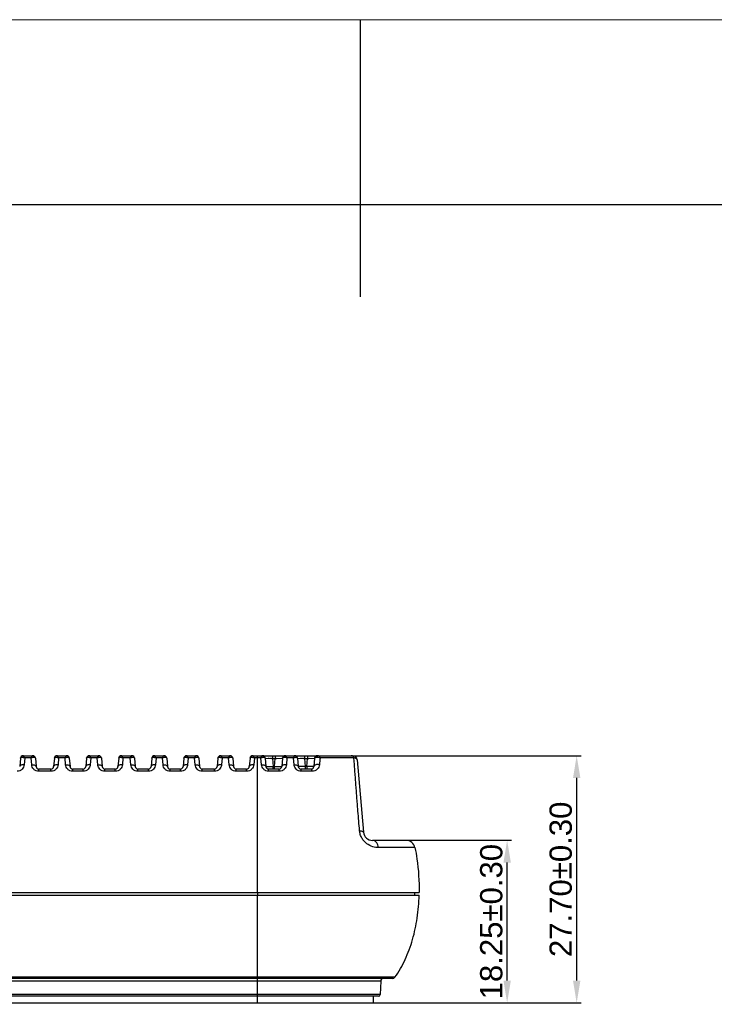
# Model space of a CAD drawing. Header units: millimetres. Extents: x 3489 to 4105, y -1201 to -766.
# Tile 22 of 55: x 3765 to 3843, y -876 to -766. Entities that reach past the tile are written whole.
import ezdxf

# ---------------------------------------------------------------- set-up
doc = ezdxf.new("R2010")
doc.units = ezdxf.units.MM
doc.styles.add('HANA', font='arial.ttf')
doc.dimstyles.new('HANA$0', dxfattribs={"dimtxt": 2.5, "dimasz": 2.5, "dimexe": 0.5, "dimexo": 0.2, "dimgap": 0.5, "dimtad": 1, "dimzin": 1, "dimdsep": 46, "dimtxsty": 'HANA', "dimcen": 0, "dimclrd": 3, "dimclre": 3, "dimclrt": 4, "dimadec": 0, "dimazin": 0, "dimtfac": 1, "dimtmove": 0, "dimatfit": 3, "dimfxl": 0, "dimtzin": 0, "dimarcsym": 0})

# ---------------------------------------------------------------- blocks, each defined once
blk = doc.blocks.new('*D37')
at = {"color": 3, "lineweight": -2}
for p, q in [((3801.07, -848.23), (3828.29, -848.23)), ((3827.79, -850.73), (3827.79, -873.48)), ((3801.72, -875.98), (3828.29, -875.98))]:
    blk.add_line(p, q, dxfattribs=at)
at = {"color": 3}
for points in [[(3828.21, -850.73), (3827.38, -850.73), (3827.79, -848.23)], [(3827.38, -873.48), (3828.21, -873.48), (3827.79, -875.98)]]:
    blk.add_solid(points, dxfattribs=at)
at = {"layer": 'Defpoints', "color": 0}
for p in [(3800.87, -848.23), (3801.52, -875.98), (3827.79, -875.98)]:
    blk.add_point(p, dxfattribs=at)
at = {"color": 4, "insert": (3826.01, -862.11), "char_height": 2.5, "attachment_point": 5, "rotation": 90, "style": 'HANA'}
blk.add_mtext('27.70±0.30', dxfattribs=at)
blk = doc.blocks.new('*D38')
at = {"color": 3, "lineweight": -2}
for p, q in [((3806.59, -857.73), (3820.48, -857.73)), ((3819.98, -873.48), (3819.98, -860.23)), ((3801.72, -875.98), (3820.48, -875.98))]:
    blk.add_line(p, q, dxfattribs=at)
at = {"color": 3}
for points in [[(3820.4, -860.23), (3819.57, -860.23), (3819.98, -857.73)], [(3819.57, -873.48), (3820.4, -873.48), (3819.98, -875.98)]]:
    blk.add_solid(points, dxfattribs=at)
at = {"layer": 'Defpoints', "color": 0}
for p in [(3806.39, -857.73), (3819.98, -857.73), (3801.52, -875.98)]:
    blk.add_point(p, dxfattribs=at)
at = {"color": 4, "insert": (3818.21, -866.86), "char_height": 2.5, "attachment_point": 5, "rotation": 90, "style": 'HANA'}
blk.add_mtext('18.25%%p0.30', dxfattribs=at)

msp = doc.modelspace()

# ---------------------------------------------------------------- linework, layer by layer
at = {"color": 7, "lineweight": 13}
msp.add_line((3489.361, -765.621), (4105.158, -765.621), dxfattribs=at)
at = {"color": 7, "lineweight": 25, "ltscale": 0.375}
msp.add_line((3803.458, -765.621), (3803.458, -796.725), dxfattribs=at)
at = {"color": 7, "lineweight": 25}
msp.add_line((3510.097, -786.357), (4084.422, -786.357), dxfattribs=at)
at = {"color": 7, "linetype": 'Continuous'}
for p, q in [((3765.314, -848.507), (3765.231, -849.454)), ((3765.387, -848.431), (3765.441, -848.413)), ((3765.613, -848.233), (3766.695, -848.233)), ((3765.796, -848.467), (3765.729, -849.244)), ((3766.511, -848.467), (3765.796, -848.467)), ((3766.566, -848.354), (3766.511, -848.467)), ((3766.578, -849.244), (3766.511, -848.467)), ((3766.994, -848.507), (3767.076, -849.454)), ((3769.127, -848.507), (3769.044, -849.454)), ((3769.2, -848.431), (3769.254, -848.413)), ((3769.426, -848.233), (3770.508, -848.233)), ((3769.609, -848.467), (3769.542, -849.244)), ((3770.324, -848.467), (3769.609, -848.467)), ((3770.38, -848.353), (3770.324, -848.467)), ((3770.391, -849.244), (3770.324, -848.467)), ((3770.807, -848.507), (3770.889, -849.454)), ((3772.74, -848.507), (3772.657, -849.454)), ((3772.813, -848.431), (3772.866, -848.413)), ((3773.039, -848.233), (3774.121, -848.233)), ((3773.222, -848.467), (3773.155, -849.244)), ((3773.937, -848.467), (3773.222, -848.467)), ((3773.993, -848.353), (3773.937, -848.467)), ((3774.004, -849.244), (3773.937, -848.467)), ((3774.42, -848.507), (3774.502, -849.454)), ((3776.353, -848.507), (3776.27, -849.454)), ((3776.426, -848.431), (3776.479, -848.413)), ((3776.652, -848.233), (3777.834, -848.233)), ((3776.835, -848.467), (3776.768, -849.244)), ((3777.65, -848.467), (3776.835, -848.467)), ((3777.706, -848.353), (3777.65, -848.467)), ((3777.717, -849.244), (3777.65, -848.467)), ((3778.132, -848.507), (3778.215, -849.454)), ((3780.066, -848.507), (3779.983, -849.454)), ((3780.139, -848.431), (3780.192, -848.413)), ((3780.365, -848.233), (3781.447, -848.233)), ((3780.548, -848.467), (3780.481, -849.244)), ((3781.263, -848.467), (3780.548, -848.467)), ((3781.318, -848.353), (3781.263, -848.467)), ((3781.33, -849.244), (3781.263, -848.467)), ((3781.745, -848.507), (3781.828, -849.454)), ((3783.679, -848.507), (3783.596, -849.454)), ((3783.752, -848.431), (3783.805, -848.413)), ((3783.978, -848.233), (3785.06, -848.233)), ((3784.161, -848.467), (3784.094, -849.244)), ((3784.876, -848.467), (3784.161, -848.467)), ((3784.931, -848.353), (3784.876, -848.467)), ((3784.943, -849.244), (3784.876, -848.467)), ((3785.358, -848.507), (3785.441, -849.454)), ((3787.492, -848.507), (3787.409, -849.454)), ((3787.565, -848.431), (3787.618, -848.413)), ((3787.791, -848.233), (3788.872, -848.233)), ((3787.974, -848.467), (3787.907, -849.244)), ((3788.689, -848.467), (3787.974, -848.467)), ((3788.744, -848.353), (3788.689, -848.467)), ((3788.756, -849.244), (3788.689, -848.467)), ((3789.171, -848.507), (3789.254, -849.454)), ((3791.105, -848.507), (3791.022, -849.454)), ((3791.178, -848.431), (3791.231, -848.413)), ((3791.404, -848.233), (3796.109, -848.233)), ((3791.587, -848.467), (3791.52, -849.244)), ((3792.334, -848.467), (3791.587, -848.467)), ((3791.929, -863.583), (3791.929, -848.233)), ((3792.388, -848.354), (3792.334, -848.467)), ((3792.401, -849.244), (3792.334, -848.467)), ((3792.814, -848.507), (3793.62, -848.533)), ((3792.814, -848.507), (3792.817, -848.507)), ((3792.814, -848.507), (3792.897, -849.454)), ((3793.152, -848.518), (3793.269, -848.522)), ((3793.62, -848.233), (3793.62, -848.533)), ((3793.62, -848.533), (3793.942, -848.533)), ((3793.62, -848.533), (3793.698, -849.428)), ((3793.864, -849.428), (3793.942, -848.533)), ((3793.942, -848.233), (3793.942, -848.533)), ((3793.942, -848.533), (3794.748, -848.507)), ((3794.748, -848.507), (3794.665, -849.454)), ((3794.679, -848.51), (3794.705, -848.509)), ((3794.833, -848.425), (3794.867, -848.413)), ((3795.255, -848.467), (3795.187, -849.244)), ((3795.98, -848.467), (3795.255, -848.467)), ((3796.048, -849.244), (3795.98, -848.467)), ((3796.031, -848.351), (3795.998, -848.423)), ((3796.128, -848.233), (3802.641, -848.233)), ((3796.427, -848.507), (3797.233, -848.533)), ((3796.427, -848.507), (3796.43, -848.507)), ((3796.427, -848.507), (3796.51, -849.454)), ((3796.765, -848.518), (3796.882, -848.522)), ((3797.233, -848.233), (3797.233, -848.533)), ((3797.233, -848.533), (3797.555, -848.533)), ((3797.233, -848.533), (3797.311, -849.428)), ((3797.477, -849.428), (3797.555, -848.533)), ((3797.555, -848.233), (3797.555, -848.533)), ((3797.555, -848.533), (3798.361, -848.507)), ((3798.361, -848.507), (3798.278, -849.454)), ((3798.292, -848.51), (3798.318, -848.509)), ((3802.772, -848.467), (3798.97, -848.467)), ((3803.139, -848.69), (3803.85, -856.821)), ((3767.375, -849.987), (3767.375, -849.728)), ((3768.745, -849.728), (3767.375, -849.728)), ((3768.745, -849.987), (3768.745, -849.728)), ((3771.188, -849.987), (3771.188, -849.728)), ((3772.358, -849.728), (3771.188, -849.728)), ((3772.358, -849.987), (3772.358, -849.728)), ((3775.971, -849.728), (3774.801, -849.728)), ((3774.801, -849.987), (3774.801, -849.728)), ((3775.971, -849.987), (3775.971, -849.728)), ((3779.684, -849.728), (3778.514, -849.728)), ((3778.514, -849.987), (3778.514, -849.728)), ((3779.684, -849.987), (3779.684, -849.728)), ((3783.297, -849.728), (3782.127, -849.728)), ((3782.127, -849.987), (3782.127, -849.728)), ((3783.297, -849.987), (3783.297, -849.728)), ((3787.11, -849.728), (3785.74, -849.728)), ((3785.74, -849.987), (3785.74, -849.728)), ((3787.11, -849.987), (3787.11, -849.728)), ((3790.723, -849.728), (3789.553, -849.728)), ((3789.553, -849.987), (3789.553, -849.728)), ((3790.723, -849.987), (3790.723, -849.728)), ((3792.897, -849.454), (3793.698, -849.428)), ((3792.897, -849.454), (3792.901, -849.454)), ((3792.901, -849.454), (3792.966, -849.452)), ((3794.366, -849.728), (3793.196, -849.728)), ((3793.203, -849.987), (3793.196, -849.728)), ((3793.368, -849.438), (3793.529, -849.433)), ((3793.698, -849.428), (3793.864, -849.428)), ((3793.698, -849.728), (3793.698, -849.428)), ((3793.864, -849.428), (3793.951, -849.43)), ((3793.864, -849.428), (3794.665, -849.454)), ((3793.864, -849.728), (3793.864, -849.428)), ((3793.951, -849.43), (3794.114, -849.436)), ((3794.639, -849.453), (3794.662, -849.454)), ((3794.662, -849.454), (3794.665, -849.454)), ((3797.311, -849.428), (3796.51, -849.454)), ((3797.979, -849.728), (3796.809, -849.728)), ((3797.477, -849.428), (3797.311, -849.428)), ((3797.311, -849.428), (3797.311, -849.728)), ((3798.278, -849.454), (3797.477, -849.428)), ((3797.477, -849.428), (3797.477, -849.728)), ((3797.859, -849.44), (3797.832, -849.439)), ((3797.939, -849.443), (3797.913, -849.442)), ((3798.019, -849.445), (3797.993, -849.445)), ((3768.745, -849.987), (3767.375, -849.987)), ((3772.358, -849.987), (3771.188, -849.987)), ((3775.971, -849.987), (3774.801, -849.987)), ((3779.684, -849.987), (3778.514, -849.987)), ((3783.297, -849.987), (3782.127, -849.987)), ((3787.11, -849.987), (3785.74, -849.987)), ((3790.723, -849.987), (3789.553, -849.987)), ((3794.382, -849.987), (3793.203, -849.987)), ((3798.062, -849.987), (3796.859, -849.987)), ((3808.648, -857.733), (3804.847, -857.733)), ((3809.63, -858.544), (3805.546, -858.544)), ((3694.074, -863.883), (3802.104, -863.883)), ((3748.089, -863.583), (3805.312, -863.583)), ((3791.928, -868.962), (3791.928, -863.883)), ((3791.929, -863.583), (3791.929, -863.883)), ((3802.104, -863.883), (3808.896, -863.883)), ((3805.312, -863.583), (3809.453, -863.583)), ((3808.896, -863.883), (3809.455, -863.883)), ((3809.453, -863.583), (3810.1, -863.583)), ((3809.455, -863.883), (3810.095, -863.883)), ((3809.57, -863.583), (3809.57, -863.883)), ((3791.929, -873.105), (3791.928, -868.962)), ((3807.134, -873.233), (3689.044, -873.233)), ((3805.779, -873.523), (3690.399, -873.523)), ((3791.929, -873.105), (3704.249, -873.105)), ((3792.112, -873.105), (3791.929, -873.105)), ((3791.929, -873.233), (3791.929, -873.105)), ((3791.929, -875.233), (3791.929, -873.233)), ((3792.909, -873.105), (3792.112, -873.105)), ((3793.353, -873.105), (3792.909, -873.105)), ((3793.588, -873.105), (3793.353, -873.105)), ((3793.834, -873.105), (3793.588, -873.105)), ((3793.834, -873.105), (3793.588, -873.105)), ((3794.637, -873.105), (3793.834, -873.105)), ((3807.38, -873.105), (3794.637, -873.105)), ((3794.929, -873.105), (3794.637, -873.105)), ((3805.779, -873.523), (3805.726, -875.04)), ((3805.726, -875.04), (3690.452, -875.04)), ((3805.526, -875.233), (3690.652, -875.233)), ((3791.929, -875.983), (3791.929, -875.233)), ((3804.989, -875.983), (3804.989, -875.233)), ((3691.189, -875.983), (3804.989, -875.983))]:
    msp.add_line(p, q, dxfattribs=at)
for points in [[(3793.399, -848.526), (3793.47, -848.528), (3793.544, -848.531), (3793.62, -848.533)], [(3793.942, -848.533), (3794.016, -848.531), (3794.088, -848.529), (3794.158, -848.526)], [(3794.705, -848.509), (3794.745, -848.507), (3794.748, -848.507)], [(3797.012, -848.526), (3797.083, -848.528), (3797.157, -848.531), (3797.233, -848.533)], [(3797.555, -848.533), (3797.629, -848.531), (3797.701, -848.529), (3797.771, -848.526)], [(3798.318, -848.509), (3798.358, -848.507), (3798.361, -848.507)], [(3793.529, -849.433), (3793.613, -849.43), (3793.698, -849.428)], [(3794.376, -849.444), (3794.426, -849.446), (3794.51, -849.449)], [(3797.543, -849.43), (3797.511, -849.429), (3797.477, -849.428)], [(3797.778, -849.438), (3797.75, -849.437), (3797.722, -849.436), (3797.694, -849.435), (3797.666, -849.434), (3797.636, -849.433), (3797.606, -849.432), (3797.575, -849.431)], [(3798.278, -849.454), (3798.276, -849.454), (3798.269, -849.454)]]:
    msp.add_lwpolyline(points, dxfattribs=at)
for centre, radius, start, end in [((3765.613, -848.533), 0.3, 89.99999, 175), ((3765.688, -848.529), 0.316, 154.75412, 162.01378), ((3765.645, -848.49), 0.258, 115.72511, 124.04057), ((3766.695, -848.533), 0.3, 5, 90), ((3766.663, -848.49), 0.258, 55.95921, 64.27453), ((3766.62, -848.529), 0.316, 17.98913, 25.24786), ((3769.426, -848.533), 0.3, 90, 175), ((3769.501, -848.529), 0.316, 154.75412, 162.01378), ((3769.458, -848.49), 0.258, 115.72511, 124.04057), ((3770.481, -848.471), 0.238, 83.63343, 89.97938), ((3770.508, -848.533), 0.3, 5, 90), ((3770.433, -848.529), 0.316, 17.98621, 25.24587), ((3773.039, -848.533), 0.3, 90, 175), ((3773.114, -848.529), 0.316, 154.75412, 162.01378), ((3773.071, -848.49), 0.258, 115.72511, 124.04057), ((3774.094, -848.471), 0.238, 83.63343, 89.97938), ((3774.121, -848.533), 0.3, 5, 90), ((3774.046, -848.529), 0.316, 17.98621, 25.24587), ((3776.652, -848.533), 0.3, 90, 175), ((3776.727, -848.529), 0.316, 154.75412, 162.01378), ((3776.684, -848.49), 0.258, 115.72511, 124.04057), ((3777.807, -848.471), 0.238, 83.63343, 89.97938), ((3777.834, -848.533), 0.3, 5, 90), ((3777.759, -848.529), 0.316, 17.98621, 25.24587), ((3780.365, -848.533), 0.3, 90, 175), ((3780.44, -848.529), 0.316, 154.75412, 162.01378), ((3780.397, -848.49), 0.258, 115.72511, 124.04057), ((3781.42, -848.471), 0.238, 83.63343, 89.97938), ((3781.447, -848.533), 0.3, 5, 90), ((3781.372, -848.529), 0.316, 17.98621, 25.24587), ((3783.978, -848.533), 0.3, 90, 175), ((3784.053, -848.529), 0.316, 154.75412, 162.01378), ((3784.01, -848.49), 0.258, 115.72511, 124.04057), ((3785.033, -848.471), 0.238, 83.63343, 89.97938), ((3785.06, -848.533), 0.3, 5, 90), ((3784.985, -848.529), 0.316, 17.98621, 25.24587), ((3787.791, -848.533), 0.3, 90, 175), ((3787.866, -848.529), 0.316, 154.75412, 162.01378), ((3787.823, -848.49), 0.258, 115.72511, 124.04057), ((3788.846, -848.471), 0.238, 83.63343, 89.97938), ((3788.872, -848.533), 0.3, 5, 90), ((3788.798, -848.529), 0.316, 17.98621, 25.24587), ((3791.404, -848.533), 0.3, 90, 175), ((3791.479, -848.529), 0.316, 154.75412, 162.01378), ((3791.436, -848.49), 0.258, 115.72511, 124.04057), ((3792.489, -848.472), 0.239, 83.77141, 89.98024), ((3792.515, -848.533), 0.3, 5, 90), ((3792.442, -848.529), 0.316, 17.90598, 25.18838), ((3795.047, -848.533), 0.3, 90, 175), ((3795.136, -848.527), 0.319, 154.18611, 161.21219), ((3795.085, -848.482), 0.25, 115.78078, 124.04921), ((3799.42, -849.887), 3.722, 156.82719, 157.5665), ((3796.109, -848.485), 0.251, 85.50485, 89.98944), ((3796.128, -848.533), 0.3, 5, 90), ((3796.073, -848.531), 0.312, 16.67795, 24.28196), ((3798.66, -848.533), 0.3, 90, 175), ((3798.816, -848.516), 0.328, 152.45969, 158.49293), ((3798.799, -848.507), 0.308, 146.2231, 152.47546), ((4140.673, -881.958), 343.341, 174.40212, 174.53242), ((3802.641, -848.733), 0.5, 5, 90), ((3767.375, -849.428), 0.3, 185, 270), ((3768.745, -849.428), 0.3, 270, 355), ((3771.188, -849.428), 0.3, 185, 270), ((3772.358, -849.428), 0.3, 270, 355), ((3774.801, -849.428), 0.3, 185, 270), ((3775.971, -849.428), 0.3, 270, 355), ((3778.514, -849.428), 0.3, 185, 270), ((3779.684, -849.428), 0.3, 270, 355), ((3782.127, -849.428), 0.3, 185, 270), ((3783.297, -849.428), 0.3, 270, 355), ((3785.74, -849.428), 0.3, 185, 270), ((3787.11, -849.428), 0.3, 270, 355), ((3789.553, -849.428), 0.3, 185, 270), ((3790.723, -849.428), 0.3, 270, 355), ((3793.196, -849.428), 0.3, 185, 270), ((3794.366, -849.428), 0.3, 270, 355), ((3796.809, -849.428), 0.3, 185, 270), ((3797.979, -849.428), 0.3, 270, 355), ((3804.847, -856.733), 1, 185, 270), ((3808.648, -858.733), 1, 10.9007, 90), ((3806.079, -873.533), 0.3, 90, 177.99996), ((3807.134, -872.933), 0.3, 270, 325.07413), ((3805.526, -875.033), 0.2, 270, 358.00003)]:
    msp.add_arc(centre, radius, start, end, dxfattribs=at)
for points, knots in [([(3765.314, -848.507), (3765.315, -848.5), (3765.326, -848.465), (3765.361, -848.444), (3765.387, -848.431)], [0, 0, 0, 0, 0.1971281, 1, 1, 1, 1]), ([(3765.5, -848.277), (3765.49, -848.284), (3765.449, -848.316), (3765.418, -848.359), (3765.402, -848.394)], [0, 0, 0, 0, 0.2453162, 1, 1, 1, 1]), ([(3765.441, -848.413), (3765.451, -848.411), (3765.494, -848.405), (3765.539, -848.406), (3765.573, -848.409)], [0, 0, 0, 0, 0.2284309, 1, 1, 1, 1]), ([(3765.573, -848.409), (3765.591, -848.411), (3765.667, -848.423), (3765.742, -848.445), (3765.796, -848.467)], [0, 0, 0, 0, 0.2332074, 1, 1, 1, 1]), ([(3765.796, -848.467), (3765.782, -848.434), (3765.755, -848.377), (3765.713, -848.303), (3765.679, -848.256), (3765.651, -848.233), (3765.639, -848.233)], [0, 0, 0, 0, 0.3697105, 0.6680388, 0.8794756, 1, 1, 1, 1]), ([(3766.511, -848.467), (3766.53, -848.459), (3766.603, -848.433), (3766.679, -848.415), (3766.735, -848.409)], [0, 0, 0, 0, 0.2651639, 1, 1, 1, 1]), ([(3766.668, -848.233), (3766.661, -848.233), (3766.643, -848.243), (3766.607, -848.282), (3766.583, -848.323), (3766.566, -848.354)], [0, 0, 0, 0, 0.1352532, 0.3454585, 1, 1, 1, 1]), ([(3766.735, -848.409), (3766.753, -848.407), (3766.815, -848.404), (3766.881, -848.412), (3766.921, -848.431)], [0, 0, 0, 0, 0.2865121, 1, 1, 1, 1]), ([(3766.807, -848.277), (3766.818, -848.284), (3766.858, -848.316), (3766.89, -848.359), (3766.906, -848.394)], [0, 0, 0, 0, 0.2453119, 1, 1, 1, 1]), ([(3766.921, -848.431), (3766.931, -848.436), (3766.962, -848.453), (3766.992, -848.483), (3766.994, -848.507)], [0, 0, 0, 0, 0.3235745, 1, 1, 1, 1]), ([(3769.127, -848.507), (3769.128, -848.5), (3769.139, -848.465), (3769.174, -848.444), (3769.2, -848.431)], [0, 0, 0, 0, 0.1971281, 1, 1, 1, 1]), ([(3769.313, -848.277), (3769.303, -848.284), (3769.262, -848.316), (3769.231, -848.359), (3769.215, -848.394)], [0, 0, 0, 0, 0.2453162, 1, 1, 1, 1]), ([(3769.254, -848.413), (3769.263, -848.411), (3769.307, -848.405), (3769.352, -848.406), (3769.386, -848.409)], [0, 0, 0, 0, 0.2284309, 1, 1, 1, 1]), ([(3769.386, -848.409), (3769.404, -848.411), (3769.48, -848.423), (3769.555, -848.445), (3769.609, -848.467)], [0, 0, 0, 0, 0.2332074, 1, 1, 1, 1]), ([(3769.609, -848.467), (3769.595, -848.434), (3769.568, -848.377), (3769.526, -848.303), (3769.492, -848.256), (3769.464, -848.233), (3769.452, -848.233)], [0, 0, 0, 0, 0.3697105, 0.6680388, 0.8794756, 1, 1, 1, 1]), ([(3770.324, -848.467), (3770.343, -848.459), (3770.415, -848.433), (3770.49, -848.415), (3770.546, -848.41)], [0, 0, 0, 0, 0.264965, 1, 1, 1, 1]), ([(3770.481, -848.233), (3770.474, -848.233), (3770.457, -848.243), (3770.42, -848.282), (3770.396, -848.322), (3770.38, -848.353)], [0, 0, 0, 0, 0.1355553, 0.3457755, 1, 1, 1, 1]), ([(3770.546, -848.41), (3770.564, -848.408), (3770.627, -848.404), (3770.693, -848.411), (3770.734, -848.431)], [0, 0, 0, 0, 0.2867315, 1, 1, 1, 1]), ([(3770.719, -848.394), (3770.712, -848.379), (3770.681, -848.324), (3770.63, -848.278), (3770.588, -848.258)], [0, 0, 0, 0, 0.258883, 1, 1, 1, 1]), ([(3770.734, -848.431), (3770.744, -848.436), (3770.775, -848.453), (3770.804, -848.483), (3770.807, -848.507)], [0, 0, 0, 0, 0.3235793, 1, 1, 1, 1]), ([(3772.74, -848.507), (3772.741, -848.5), (3772.752, -848.465), (3772.787, -848.444), (3772.813, -848.431)], [0, 0, 0, 0, 0.1971281, 1, 1, 1, 1]), ([(3772.926, -848.277), (3772.916, -848.284), (3772.875, -848.316), (3772.844, -848.359), (3772.828, -848.394)], [0, 0, 0, 0, 0.2453162, 1, 1, 1, 1]), ([(3772.866, -848.413), (3772.876, -848.411), (3772.92, -848.405), (3772.965, -848.406), (3772.999, -848.409)], [0, 0, 0, 0, 0.2284309, 1, 1, 1, 1]), ([(3772.999, -848.409), (3773.017, -848.411), (3773.093, -848.423), (3773.167, -848.445), (3773.222, -848.467)], [0, 0, 0, 0, 0.2332074, 1, 1, 1, 1]), ([(3773.222, -848.467), (3773.208, -848.434), (3773.181, -848.377), (3773.139, -848.303), (3773.105, -848.256), (3773.077, -848.233), (3773.065, -848.233)], [0, 0, 0, 0, 0.3697105, 0.6680388, 0.8794756, 1, 1, 1, 1]), ([(3773.937, -848.467), (3773.956, -848.459), (3774.028, -848.433), (3774.103, -848.415), (3774.159, -848.41)], [0, 0, 0, 0, 0.264965, 1, 1, 1, 1]), ([(3774.094, -848.233), (3774.087, -848.233), (3774.069, -848.243), (3774.033, -848.282), (3774.009, -848.322), (3773.993, -848.353)], [0, 0, 0, 0, 0.1355553, 0.3457755, 1, 1, 1, 1]), ([(3774.159, -848.41), (3774.177, -848.408), (3774.24, -848.404), (3774.306, -848.411), (3774.347, -848.431)], [0, 0, 0, 0, 0.2867315, 1, 1, 1, 1]), ([(3774.332, -848.394), (3774.325, -848.379), (3774.294, -848.324), (3774.243, -848.278), (3774.201, -848.258)], [0, 0, 0, 0, 0.258883, 1, 1, 1, 1]), ([(3774.347, -848.431), (3774.357, -848.436), (3774.388, -848.453), (3774.417, -848.483), (3774.42, -848.507)], [0, 0, 0, 0, 0.3235793, 1, 1, 1, 1]), ([(3776.353, -848.507), (3776.354, -848.5), (3776.365, -848.465), (3776.4, -848.444), (3776.426, -848.431)], [0, 0, 0, 0, 0.1971281, 1, 1, 1, 1]), ([(3776.539, -848.277), (3776.529, -848.284), (3776.488, -848.316), (3776.457, -848.359), (3776.44, -848.394)], [0, 0, 0, 0, 0.2453162, 1, 1, 1, 1]), ([(3776.479, -848.413), (3776.489, -848.411), (3776.533, -848.405), (3776.578, -848.406), (3776.612, -848.409)], [0, 0, 0, 0, 0.2284309, 1, 1, 1, 1]), ([(3776.612, -848.409), (3776.63, -848.411), (3776.706, -848.423), (3776.78, -848.445), (3776.835, -848.467)], [0, 0, 0, 0, 0.2332074, 1, 1, 1, 1]), ([(3776.835, -848.467), (3776.821, -848.434), (3776.794, -848.377), (3776.752, -848.303), (3776.718, -848.256), (3776.69, -848.233), (3776.678, -848.233)], [0, 0, 0, 0, 0.3697105, 0.6680388, 0.8794756, 1, 1, 1, 1]), ([(3777.65, -848.467), (3777.669, -848.459), (3777.741, -848.433), (3777.816, -848.415), (3777.872, -848.41)], [0, 0, 0, 0, 0.264965, 1, 1, 1, 1]), ([(3777.807, -848.233), (3777.8, -848.233), (3777.782, -848.243), (3777.746, -848.282), (3777.722, -848.322), (3777.706, -848.353)], [0, 0, 0, 0, 0.1355553, 0.3457755, 1, 1, 1, 1]), ([(3777.872, -848.41), (3777.89, -848.408), (3777.953, -848.404), (3778.019, -848.411), (3778.06, -848.431)], [0, 0, 0, 0, 0.2867315, 1, 1, 1, 1]), ([(3778.045, -848.394), (3778.038, -848.379), (3778.007, -848.324), (3777.956, -848.278), (3777.914, -848.258)], [0, 0, 0, 0, 0.258883, 1, 1, 1, 1]), ([(3778.06, -848.431), (3778.07, -848.436), (3778.101, -848.453), (3778.13, -848.483), (3778.132, -848.507)], [0, 0, 0, 0, 0.3235793, 1, 1, 1, 1]), ([(3780.066, -848.507), (3780.067, -848.5), (3780.078, -848.465), (3780.113, -848.444), (3780.139, -848.431)], [0, 0, 0, 0, 0.1971281, 1, 1, 1, 1]), ([(3780.252, -848.277), (3780.242, -848.284), (3780.201, -848.316), (3780.17, -848.359), (3780.153, -848.394)], [0, 0, 0, 0, 0.2453162, 1, 1, 1, 1]), ([(3780.192, -848.413), (3780.202, -848.411), (3780.246, -848.405), (3780.291, -848.406), (3780.325, -848.409)], [0, 0, 0, 0, 0.2284309, 1, 1, 1, 1]), ([(3780.325, -848.409), (3780.343, -848.411), (3780.419, -848.423), (3780.493, -848.445), (3780.548, -848.467)], [0, 0, 0, 0, 0.2332074, 1, 1, 1, 1]), ([(3780.548, -848.467), (3780.534, -848.434), (3780.507, -848.377), (3780.465, -848.303), (3780.431, -848.256), (3780.403, -848.233), (3780.391, -848.233)], [0, 0, 0, 0, 0.3697105, 0.6680388, 0.8794756, 1, 1, 1, 1]), ([(3781.263, -848.467), (3781.282, -848.459), (3781.354, -848.433), (3781.429, -848.415), (3781.485, -848.41)], [0, 0, 0, 0, 0.264965, 1, 1, 1, 1]), ([(3781.42, -848.233), (3781.413, -848.233), (3781.395, -848.243), (3781.359, -848.282), (3781.335, -848.322), (3781.318, -848.353)], [0, 0, 0, 0, 0.1355553, 0.3457755, 1, 1, 1, 1]), ([(3781.485, -848.41), (3781.503, -848.408), (3781.566, -848.404), (3781.632, -848.411), (3781.673, -848.431)], [0, 0, 0, 0, 0.2867315, 1, 1, 1, 1]), ([(3781.658, -848.394), (3781.651, -848.379), (3781.62, -848.324), (3781.569, -848.278), (3781.527, -848.258)], [0, 0, 0, 0, 0.258883, 1, 1, 1, 1]), ([(3781.673, -848.431), (3781.683, -848.436), (3781.714, -848.453), (3781.743, -848.483), (3781.745, -848.507)], [0, 0, 0, 0, 0.3235793, 1, 1, 1, 1]), ([(3783.679, -848.507), (3783.68, -848.5), (3783.691, -848.465), (3783.726, -848.444), (3783.752, -848.431)], [0, 0, 0, 0, 0.1971281, 1, 1, 1, 1]), ([(3783.865, -848.277), (3783.855, -848.284), (3783.814, -848.316), (3783.783, -848.359), (3783.766, -848.394)], [0, 0, 0, 0, 0.2453162, 1, 1, 1, 1]), ([(3783.805, -848.413), (3783.815, -848.411), (3783.859, -848.405), (3783.904, -848.406), (3783.938, -848.409)], [0, 0, 0, 0, 0.2284309, 1, 1, 1, 1]), ([(3783.938, -848.409), (3783.956, -848.411), (3784.032, -848.423), (3784.106, -848.445), (3784.161, -848.467)], [0, 0, 0, 0, 0.2332074, 1, 1, 1, 1]), ([(3784.161, -848.467), (3784.147, -848.434), (3784.12, -848.377), (3784.078, -848.303), (3784.043, -848.256), (3784.016, -848.233), (3784.004, -848.233)], [0, 0, 0, 0, 0.3697105, 0.6680388, 0.8794756, 1, 1, 1, 1]), ([(3784.876, -848.467), (3784.895, -848.459), (3784.967, -848.433), (3785.042, -848.415), (3785.098, -848.41)], [0, 0, 0, 0, 0.264965, 1, 1, 1, 1]), ([(3785.033, -848.233), (3785.026, -848.233), (3785.008, -848.243), (3784.972, -848.282), (3784.948, -848.322), (3784.931, -848.353)], [0, 0, 0, 0, 0.1355553, 0.3457755, 1, 1, 1, 1]), ([(3785.098, -848.41), (3785.116, -848.408), (3785.179, -848.404), (3785.245, -848.411), (3785.286, -848.431)], [0, 0, 0, 0, 0.2867315, 1, 1, 1, 1]), ([(3785.271, -848.394), (3785.264, -848.379), (3785.232, -848.324), (3785.182, -848.278), (3785.14, -848.258)], [0, 0, 0, 0, 0.258883, 1, 1, 1, 1]), ([(3785.286, -848.431), (3785.296, -848.436), (3785.327, -848.453), (3785.356, -848.483), (3785.358, -848.507)], [0, 0, 0, 0, 0.3235793, 1, 1, 1, 1]), ([(3787.492, -848.507), (3787.493, -848.5), (3787.504, -848.465), (3787.539, -848.444), (3787.565, -848.431)], [0, 0, 0, 0, 0.1971281, 1, 1, 1, 1]), ([(3787.678, -848.277), (3787.668, -848.284), (3787.627, -848.316), (3787.596, -848.359), (3787.579, -848.394)], [0, 0, 0, 0, 0.2453162, 1, 1, 1, 1]), ([(3787.618, -848.413), (3787.628, -848.411), (3787.672, -848.405), (3787.717, -848.406), (3787.751, -848.409)], [0, 0, 0, 0, 0.2284309, 1, 1, 1, 1]), ([(3787.751, -848.409), (3787.769, -848.411), (3787.845, -848.423), (3787.919, -848.445), (3787.974, -848.467)], [0, 0, 0, 0, 0.2332074, 1, 1, 1, 1]), ([(3787.974, -848.467), (3787.96, -848.434), (3787.933, -848.377), (3787.891, -848.303), (3787.856, -848.256), (3787.829, -848.233), (3787.817, -848.233)], [0, 0, 0, 0, 0.3697105, 0.6680388, 0.8794756, 1, 1, 1, 1]), ([(3788.689, -848.467), (3788.708, -848.459), (3788.78, -848.433), (3788.855, -848.415), (3788.911, -848.41)], [0, 0, 0, 0, 0.264965, 1, 1, 1, 1]), ([(3788.846, -848.233), (3788.839, -848.233), (3788.821, -848.243), (3788.785, -848.282), (3788.761, -848.322), (3788.744, -848.353)], [0, 0, 0, 0, 0.1355553, 0.3457755, 1, 1, 1, 1]), ([(3788.911, -848.41), (3788.929, -848.408), (3788.992, -848.404), (3789.058, -848.411), (3789.099, -848.431)], [0, 0, 0, 0, 0.2867315, 1, 1, 1, 1]), ([(3789.084, -848.394), (3789.077, -848.379), (3789.045, -848.324), (3788.995, -848.278), (3788.953, -848.258)], [0, 0, 0, 0, 0.258883, 1, 1, 1, 1]), ([(3789.099, -848.431), (3789.109, -848.436), (3789.14, -848.453), (3789.169, -848.483), (3789.171, -848.507)], [0, 0, 0, 0, 0.3235793, 1, 1, 1, 1]), ([(3791.105, -848.507), (3791.105, -848.5), (3791.117, -848.465), (3791.151, -848.444), (3791.178, -848.431)], [0, 0, 0, 0, 0.1971281, 1, 1, 1, 1]), ([(3791.291, -848.277), (3791.281, -848.284), (3791.24, -848.316), (3791.209, -848.359), (3791.192, -848.394)], [0, 0, 0, 0, 0.2453162, 1, 1, 1, 1]), ([(3791.231, -848.413), (3791.241, -848.411), (3791.285, -848.405), (3791.33, -848.406), (3791.364, -848.409)], [0, 0, 0, 0, 0.2284309, 1, 1, 1, 1]), ([(3791.364, -848.409), (3791.382, -848.411), (3791.458, -848.423), (3791.532, -848.445), (3791.587, -848.467)], [0, 0, 0, 0, 0.2332074, 1, 1, 1, 1]), ([(3791.587, -848.467), (3791.573, -848.434), (3791.546, -848.377), (3791.504, -848.303), (3791.469, -848.256), (3791.442, -848.233), (3791.43, -848.233)], [0, 0, 0, 0, 0.3697105, 0.6680388, 0.8794756, 1, 1, 1, 1]), ([(3792.334, -848.467), (3792.354, -848.459), (3792.431, -848.432), (3792.511, -848.413), (3792.571, -848.408)], [0, 0, 0, 0, 0.2668519, 1, 1, 1, 1]), ([(3792.489, -848.233), (3792.482, -848.233), (3792.465, -848.243), (3792.429, -848.282), (3792.405, -848.323), (3792.388, -848.354)], [0, 0, 0, 0, 0.1334038, 0.3431813, 1, 1, 1, 1]), ([(3792.571, -848.408), (3792.587, -848.407), (3792.645, -848.405), (3792.705, -848.414), (3792.743, -848.432)], [0, 0, 0, 0, 0.2852022, 1, 1, 1, 1]), ([(3792.728, -848.394), (3792.721, -848.38), (3792.69, -848.324), (3792.639, -848.279), (3792.596, -848.258)], [0, 0, 0, 0, 0.2587632, 1, 1, 1, 1]), ([(3792.743, -848.432), (3792.753, -848.437), (3792.783, -848.453), (3792.812, -848.483), (3792.814, -848.507)], [0, 0, 0, 0, 0.3229193, 1, 1, 1, 1]), ([(3794.748, -848.507), (3794.748, -848.499), (3794.756, -848.478), (3794.786, -848.448), (3794.816, -848.432), (3794.833, -848.425)], [0, 0, 0, 0, 0.1900455, 0.5364651, 1, 1, 1, 1]), ([(3794.945, -848.275), (3794.935, -848.282), (3794.895, -848.313), (3794.865, -848.355), (3794.848, -848.388)], [0, 0, 0, 0, 0.2442234, 1, 1, 1, 1]), ([(3794.867, -848.413), (3794.924, -848.398), (3795.06, -848.401), (3795.187, -848.439), (3795.255, -848.467)], [0, 0, 0, 0, 0.4480728, 1, 1, 1, 1]), ([(3795.255, -848.467), (3795.228, -848.408), (3795.187, -848.329), (3795.124, -848.254), (3795.091, -848.233), (3795.078, -848.233)], [0, 0, 0, 0, 0.6517895, 0.8661785, 1, 1, 1, 1]), ([(3795.98, -848.467), (3795.997, -848.46), (3796.063, -848.438), (3796.132, -848.422), (3796.183, -848.416)], [0, 0, 0, 0, 0.2661218, 1, 1, 1, 1]), ([(3796.109, -848.233), (3796.103, -848.233), (3796.091, -848.245), (3796.075, -848.268), (3796.053, -848.305), (3796.038, -848.335), (3796.031, -848.351)], [0, 0, 0, 0, 0.108005, 0.3120469, 0.61237, 1, 1, 1, 1]), ([(3796.183, -848.416), (3796.219, -848.412), (3796.283, -848.41), (3796.347, -848.427), (3796.372, -848.441)], [0, 0, 0, 0, 0.5566405, 1, 1, 1, 1]), ([(3796.358, -848.402), (3796.351, -848.386), (3796.319, -848.328), (3796.266, -848.281), (3796.221, -848.259)], [0, 0, 0, 0, 0.2572018, 1, 1, 1, 1]), ([(3796.372, -848.441), (3796.38, -848.445), (3796.404, -848.461), (3796.425, -848.487), (3796.427, -848.507)], [0, 0, 0, 0, 0.3128273, 1, 1, 1, 1]), ([(3798.361, -848.507), (3798.363, -848.483), (3798.395, -848.446), (3798.452, -848.416), (3798.49, -848.402), (3798.511, -848.396)], [0, 0, 0, 0, 0.3824441, 0.6589387, 1, 1, 1, 1]), ([(3798.511, -848.396), (3798.581, -848.376), (3798.744, -848.378), (3798.894, -848.429), (3798.97, -848.467)], [0, 0, 0, 0, 0.4604423, 1, 1, 1, 1]), ([(3798.716, -848.233), (3798.683, -848.233), (3798.613, -848.254), (3798.563, -848.306), (3798.543, -848.336)], [0, 0, 0, 0, 0.4759898, 1, 1, 1, 1]), ([(3798.97, -848.467), (3798.936, -848.405), (3798.872, -848.308), (3798.763, -848.233), (3798.716, -848.233)], [0, 0, 0, 0, 0.59953, 1, 1, 1, 1]), ([(3802.772, -848.467), (3802.742, -848.401), (3802.679, -848.312), (3802.56, -848.245), (3802.498, -848.233), (3802.467, -848.233)], [0, 0, 0, 0, 0.5347887, 0.7735483, 1, 1, 1, 1]), ([(3803.406, -856.651), (3803.344, -855.918), (3803.116, -853.191), (3802.907, -850.463), (3802.772, -848.467)], [0, 0, 0, 0, 0.2687842, 1, 1, 1, 1]), ([(3803.139, -848.69), (3803.134, -848.636), (3803.05, -848.56), (3802.917, -848.504), (3802.824, -848.478), (3802.772, -848.467)], [0, 0, 0, 0, 0.3603206, 0.6427035, 1, 1, 1, 1]), ([(3765.729, -849.244), (3765.722, -849.337), (3765.673, -849.524), (3765.504, -849.769), (3765.247, -849.944), (3765.038, -849.987), (3764.933, -849.987)], [0, 0, 0, 0, 0.2345149, 0.4779636, 0.7339192, 1, 1, 1, 1]), ([(3765.729, -849.244), (3765.668, -849.24), (3765.55, -849.243), (3765.412, -849.276), (3765.324, -849.321), (3765.263, -849.369), (3765.234, -849.42), (3765.231, -849.454)], [0, 0, 0, 0, 0.3190974, 0.6013969, 0.721694, 0.8268621, 1, 1, 1, 1]), ([(3766.578, -849.244), (3766.64, -849.24), (3766.758, -849.243), (3766.895, -849.276), (3766.984, -849.321), (3767.045, -849.369), (3767.074, -849.42), (3767.076, -849.454)], [0, 0, 0, 0, 0.3190974, 0.6013969, 0.721694, 0.8268621, 1, 1, 1, 1]), ([(3767.375, -849.987), (3767.27, -849.987), (3767.06, -849.944), (3766.804, -849.769), (3766.635, -849.524), (3766.586, -849.337), (3766.578, -849.244)], [0, 0, 0, 0, 0.2660547, 0.5220161, 0.7654719, 1, 1, 1, 1]), ([(3769.542, -849.244), (3769.534, -849.337), (3769.486, -849.524), (3769.317, -849.769), (3769.06, -849.944), (3768.851, -849.987), (3768.745, -849.987)], [0, 0, 0, 0, 0.2345149, 0.4779636, 0.7339192, 1, 1, 1, 1]), ([(3769.542, -849.244), (3769.481, -849.24), (3769.363, -849.243), (3769.225, -849.276), (3769.137, -849.321), (3769.076, -849.369), (3769.047, -849.42), (3769.044, -849.454)], [0, 0, 0, 0, 0.3190974, 0.6013969, 0.721694, 0.8268621, 1, 1, 1, 1]), ([(3770.391, -849.244), (3770.453, -849.24), (3770.57, -849.243), (3770.708, -849.276), (3770.797, -849.321), (3770.858, -849.369), (3770.886, -849.42), (3770.889, -849.454)], [0, 0, 0, 0, 0.3190974, 0.6013969, 0.721694, 0.8268621, 1, 1, 1, 1]), ([(3771.188, -849.987), (3771.083, -849.987), (3770.873, -849.944), (3770.617, -849.769), (3770.448, -849.524), (3770.399, -849.337), (3770.391, -849.244)], [0, 0, 0, 0, 0.2660547, 0.5220161, 0.7654719, 1, 1, 1, 1]), ([(3773.155, -849.244), (3773.147, -849.337), (3773.099, -849.524), (3772.93, -849.769), (3772.673, -849.944), (3772.464, -849.987), (3772.358, -849.987)], [0, 0, 0, 0, 0.2345149, 0.4779636, 0.7339192, 1, 1, 1, 1]), ([(3773.155, -849.244), (3773.094, -849.24), (3772.976, -849.243), (3772.838, -849.276), (3772.75, -849.321), (3772.689, -849.369), (3772.66, -849.42), (3772.657, -849.454)], [0, 0, 0, 0, 0.3190974, 0.6013969, 0.721694, 0.8268621, 1, 1, 1, 1]), ([(3774.004, -849.244), (3774.066, -849.24), (3774.183, -849.243), (3774.321, -849.276), (3774.41, -849.321), (3774.471, -849.369), (3774.499, -849.42), (3774.502, -849.454)], [0, 0, 0, 0, 0.3190974, 0.6013969, 0.721694, 0.8268621, 1, 1, 1, 1]), ([(3774.801, -849.987), (3774.696, -849.987), (3774.486, -849.944), (3774.23, -849.769), (3774.061, -849.524), (3774.012, -849.337), (3774.004, -849.244)], [0, 0, 0, 0, 0.2660547, 0.5220161, 0.7654719, 1, 1, 1, 1]), ([(3776.768, -849.244), (3776.76, -849.337), (3776.712, -849.524), (3776.543, -849.769), (3776.286, -849.944), (3776.077, -849.987), (3775.971, -849.987)], [0, 0, 0, 0, 0.2345149, 0.4779636, 0.7339192, 1, 1, 1, 1]), ([(3776.768, -849.244), (3776.707, -849.24), (3776.589, -849.243), (3776.451, -849.276), (3776.363, -849.321), (3776.302, -849.369), (3776.273, -849.42), (3776.27, -849.454)], [0, 0, 0, 0, 0.3190974, 0.6013969, 0.721694, 0.8268621, 1, 1, 1, 1]), ([(3777.717, -849.244), (3777.779, -849.24), (3777.896, -849.243), (3778.034, -849.276), (3778.123, -849.321), (3778.184, -849.369), (3778.212, -849.42), (3778.215, -849.454)], [0, 0, 0, 0, 0.3190974, 0.6013969, 0.721694, 0.8268621, 1, 1, 1, 1]), ([(3778.514, -849.987), (3778.409, -849.987), (3778.199, -849.944), (3777.943, -849.769), (3777.774, -849.524), (3777.725, -849.337), (3777.717, -849.244)], [0, 0, 0, 0, 0.2660547, 0.5220161, 0.7654719, 1, 1, 1, 1]), ([(3780.481, -849.244), (3780.473, -849.337), (3780.425, -849.524), (3780.256, -849.769), (3779.999, -849.944), (3779.79, -849.987), (3779.684, -849.987)], [0, 0, 0, 0, 0.2345149, 0.4779636, 0.7339192, 1, 1, 1, 1]), ([(3780.481, -849.244), (3780.419, -849.24), (3780.302, -849.243), (3780.164, -849.276), (3780.076, -849.321), (3780.015, -849.369), (3779.986, -849.42), (3779.983, -849.454)], [0, 0, 0, 0, 0.3190974, 0.6013969, 0.721694, 0.8268621, 1, 1, 1, 1]), ([(3781.33, -849.244), (3781.392, -849.24), (3781.509, -849.243), (3781.647, -849.276), (3781.736, -849.321), (3781.797, -849.369), (3781.825, -849.42), (3781.828, -849.454)], [0, 0, 0, 0, 0.3190974, 0.6013969, 0.721694, 0.8268621, 1, 1, 1, 1]), ([(3782.127, -849.987), (3782.022, -849.987), (3781.812, -849.944), (3781.555, -849.769), (3781.387, -849.524), (3781.338, -849.337), (3781.33, -849.244)], [0, 0, 0, 0, 0.2660547, 0.5220161, 0.7654719, 1, 1, 1, 1]), ([(3784.094, -849.244), (3784.086, -849.337), (3784.038, -849.524), (3783.869, -849.769), (3783.612, -849.944), (3783.403, -849.987), (3783.297, -849.987)], [0, 0, 0, 0, 0.2345149, 0.4779636, 0.7339192, 1, 1, 1, 1]), ([(3784.094, -849.244), (3784.032, -849.24), (3783.915, -849.243), (3783.777, -849.276), (3783.689, -849.321), (3783.628, -849.369), (3783.599, -849.42), (3783.596, -849.454)], [0, 0, 0, 0, 0.3190974, 0.6013969, 0.721694, 0.8268621, 1, 1, 1, 1]), ([(3784.943, -849.244), (3785.005, -849.24), (3785.122, -849.243), (3785.26, -849.276), (3785.348, -849.321), (3785.41, -849.369), (3785.438, -849.42), (3785.441, -849.454)], [0, 0, 0, 0, 0.3190974, 0.6013969, 0.721694, 0.8268621, 1, 1, 1, 1]), ([(3785.74, -849.987), (3785.635, -849.987), (3785.425, -849.944), (3785.168, -849.769), (3785, -849.524), (3784.951, -849.337), (3784.943, -849.244)], [0, 0, 0, 0, 0.2660547, 0.5220161, 0.7654719, 1, 1, 1, 1]), ([(3787.907, -849.244), (3787.899, -849.337), (3787.85, -849.524), (3787.682, -849.769), (3787.425, -849.944), (3787.216, -849.987), (3787.11, -849.987)], [0, 0, 0, 0, 0.2345149, 0.4779636, 0.7339192, 1, 1, 1, 1]), ([(3787.907, -849.244), (3787.845, -849.24), (3787.728, -849.243), (3787.59, -849.276), (3787.502, -849.321), (3787.441, -849.369), (3787.412, -849.42), (3787.409, -849.454)], [0, 0, 0, 0, 0.3190974, 0.6013969, 0.721694, 0.8268621, 1, 1, 1, 1]), ([(3788.756, -849.244), (3788.818, -849.24), (3788.935, -849.243), (3789.073, -849.276), (3789.161, -849.321), (3789.222, -849.369), (3789.251, -849.42), (3789.254, -849.454)], [0, 0, 0, 0, 0.3190974, 0.6013969, 0.721694, 0.8268621, 1, 1, 1, 1]), ([(3789.553, -849.987), (3789.448, -849.987), (3789.238, -849.944), (3788.981, -849.769), (3788.813, -849.524), (3788.764, -849.337), (3788.756, -849.244)], [0, 0, 0, 0, 0.2660547, 0.5220161, 0.7654719, 1, 1, 1, 1]), ([(3791.52, -849.244), (3791.512, -849.337), (3791.463, -849.524), (3791.295, -849.769), (3791.038, -849.944), (3790.829, -849.987), (3790.723, -849.987)], [0, 0, 0, 0, 0.2345149, 0.4779636, 0.7339192, 1, 1, 1, 1]), ([(3791.52, -849.244), (3791.458, -849.24), (3791.341, -849.243), (3791.203, -849.276), (3791.115, -849.321), (3791.054, -849.369), (3791.025, -849.42), (3791.022, -849.454)], [0, 0, 0, 0, 0.3190974, 0.6013969, 0.721694, 0.8268621, 1, 1, 1, 1]), ([(3792.401, -849.244), (3792.463, -849.24), (3792.58, -849.243), (3792.717, -849.276), (3792.805, -849.321), (3792.866, -849.369), (3792.894, -849.421), (3792.897, -849.454)], [0, 0, 0, 0, 0.3192204, 0.6014273, 0.7216693, 0.8268073, 1, 1, 1, 1]), ([(3793.203, -849.987), (3793.097, -849.987), (3792.887, -849.944), (3792.629, -849.77), (3792.459, -849.525), (3792.409, -849.337), (3792.401, -849.244)], [0, 0, 0, 0, 0.2659905, 0.5222158, 0.7657235, 1, 1, 1, 1]), ([(3794.382, -849.987), (3794.382, -849.951), (3794.38, -849.9), (3794.378, -849.837), (3794.376, -849.8), (3794.374, -849.77), (3794.372, -849.747), (3794.369, -849.736), (3794.368, -849.728), (3794.366, -849.728)], [0, 0, 0, 0, 0.4112329, 0.5834534, 0.7285264, 0.8442371, 0.9285764, 0.9803864, 1, 1, 1, 1]), ([(3795.187, -849.244), (3795.179, -849.337), (3795.13, -849.526), (3794.958, -849.77), (3794.699, -849.944), (3794.489, -849.987), (3794.382, -849.987)], [0, 0, 0, 0, 0.2349375, 0.4776943, 0.7330001, 1, 1, 1, 1]), ([(3795.187, -849.244), (3795.123, -849.238), (3795.001, -849.239), (3794.856, -849.271), (3794.763, -849.316), (3794.699, -849.365), (3794.668, -849.419), (3794.665, -849.454)], [0, 0, 0, 0, 0.3176234, 0.6007981, 0.7216836, 0.8272189, 1, 1, 1, 1]), ([(3796.048, -849.244), (3796.106, -849.242), (3796.216, -849.249), (3796.362, -849.288), (3796.47, -849.353), (3796.507, -849.422), (3796.51, -849.454)], [0, 0, 0, 0, 0.3205856, 0.6020912, 0.8255619, 1, 1, 1, 1]), ([(3796.859, -849.987), (3796.754, -849.987), (3796.542, -849.945), (3796.28, -849.772), (3796.106, -849.526), (3796.056, -849.337), (3796.048, -849.244)], [0, 0, 0, 0, 0.2641115, 0.5219456, 0.7667002, 1, 1, 1, 1]), ([(3796.859, -849.987), (3796.857, -849.951), (3796.852, -849.888), (3796.84, -849.805), (3796.83, -849.758), (3796.817, -849.728), (3796.809, -849.728)], [0, 0, 0, 0, 0.4008786, 0.7121062, 0.9127887, 1, 1, 1, 1]), ([(3798.062, -849.987), (3798.058, -849.951), (3798.049, -849.887), (3798.034, -849.814), (3798.017, -849.769), (3798.005, -849.744), (3797.989, -849.728), (3797.979, -849.728)], [0, 0, 0, 0, 0.3853851, 0.6879577, 0.8023524, 0.8910417, 1, 1, 1, 1]), ([(3798.895, -849.244), (3798.886, -849.34), (3798.831, -849.531), (3798.651, -849.773), (3798.385, -849.944), (3798.171, -849.987), (3798.062, -849.987)], [0, 0, 0, 0, 0.2371594, 0.4775288, 0.7301477, 1, 1, 1, 1]), ([(3798.895, -849.244), (3798.823, -849.23), (3798.682, -849.22), (3798.512, -849.246), (3798.399, -849.295), (3798.32, -849.349), (3798.282, -849.413), (3798.278, -849.454)], [0, 0, 0, 0, 0.3084065, 0.5936705, 0.717168, 0.8251011, 1, 1, 1, 1]), ([(3805.546, -858.544), (3805.327, -858.544), (3804.857, -858.475), (3804.305, -858.198), (3803.909, -857.839), (3803.654, -857.489), (3803.475, -857.086), (3803.418, -856.796), (3803.406, -856.651)], [0, 0, 0, 0, 0.2098522, 0.4484814, 0.5805347, 0.719144, 0.8605472, 1, 1, 1, 1]), ([(3803.406, -856.651), (3803.467, -856.657), (3803.575, -856.67), (3803.7, -856.701), (3803.776, -856.735), (3803.823, -856.764), (3803.848, -856.798), (3803.85, -856.821)], [0, 0, 0, 0, 0.368771, 0.6599547, 0.7733599, 0.8657291, 1, 1, 1, 1]), ([(3805.546, -858.544), (3805.531, -858.434), (3805.477, -858.226), (3805.321, -857.961), (3805.105, -857.779), (3804.929, -857.733), (3804.847, -857.733)], [0, 0, 0, 0, 0.2870899, 0.5508594, 0.7858063, 1, 1, 1, 1]), ([(3809.63, -858.544), (3809.712, -858.968), (3809.992, -860.634), (3810.113, -862.327), (3810.1, -863.583)], [0, 0, 0, 0, 0.2558075, 1, 1, 1, 1]), ([(3807.38, -873.105), (3807.82, -872.475), (3808.597, -871.108), (3809.425, -868.859), (3809.94, -866.427), (3810.075, -864.742), (3810.095, -863.883)], [0, 0, 0, 0, 0.2366754, 0.4811534, 0.735378, 1, 1, 1, 1])]:
    msp.add_open_spline(points, degree=3, knots=knots, dxfattribs=at)
for points in [[(3765.639, -848.233), (3765.603, -848.233), (3765.566, -848.242), (3765.533, -848.258)], [(3766.668, -848.233), (3766.705, -848.233), (3766.742, -848.242), (3766.775, -848.258)], [(3769.452, -848.233), (3769.416, -848.233), (3769.379, -848.242), (3769.346, -848.258)], [(3770.588, -848.258), (3770.563, -848.246), (3770.535, -848.238), (3770.508, -848.235)], [(3773.065, -848.233), (3773.029, -848.233), (3772.992, -848.242), (3772.959, -848.258)], [(3774.201, -848.258), (3774.176, -848.246), (3774.148, -848.238), (3774.121, -848.235)], [(3776.678, -848.233), (3776.642, -848.233), (3776.605, -848.242), (3776.572, -848.258)], [(3777.914, -848.258), (3777.889, -848.246), (3777.861, -848.238), (3777.834, -848.235)], [(3780.391, -848.233), (3780.355, -848.233), (3780.318, -848.242), (3780.285, -848.258)], [(3781.527, -848.258), (3781.502, -848.246), (3781.474, -848.238), (3781.446, -848.235)], [(3784.004, -848.233), (3783.968, -848.233), (3783.931, -848.242), (3783.898, -848.258)], [(3785.14, -848.258), (3785.115, -848.246), (3785.087, -848.238), (3785.059, -848.235)], [(3787.817, -848.233), (3787.781, -848.233), (3787.743, -848.242), (3787.711, -848.258)], [(3788.953, -848.258), (3788.928, -848.246), (3788.9, -848.238), (3788.872, -848.235)], [(3791.43, -848.233), (3791.394, -848.233), (3791.356, -848.242), (3791.324, -848.258)], [(3792.596, -848.258), (3792.571, -848.246), (3792.543, -848.238), (3792.515, -848.235)], [(3795.078, -848.233), (3795.043, -848.233), (3795.007, -848.242), (3794.976, -848.257)], [(3796.221, -848.259), (3796.192, -848.245), (3796.16, -848.237), (3796.128, -848.234)]]:
    msp.add_open_spline(points, degree=3, dxfattribs=at)

# ---------------------------------------------------------------- dimensions: what is measured, and where the dimension line sits
dim = msp.add_linear_dim(base=(3827.792, -875.983), p1=(3800.871, -848.233), p2=(3801.52, -875.983), angle=90, text='27.70±0.30', dimstyle='HANA$0', override={"dimgap": 0.5, "dimtxsty": 'HANA', "dimcen": 1.5, "dimadec": 1, "dimtol": 1, "dimlim": 0, "dimtp": 0.3, "dimtm": 0.3, "dimtfillclr": 3})
dim.commit()
dim.dimension.update_dxf_attribs({"geometry": '*D37', "text_midpoint": (3826.015, -862.108)})
dim = msp.add_linear_dim(base=(3819.984, -857.733), p1=(3801.52, -875.983), p2=(3806.386, -857.733), angle=90, dimstyle='HANA$0', override={"dimgap": 0.5, "dimcen": 1.5, "dimadec": 1, "dimtol": 1, "dimlim": 0, "dimtp": 0.3, "dimtm": 0.3, "dimtfillclr": 3})
dim.commit()
dim.dimension.update_dxf_attribs({"geometry": '*D38', "text_midpoint": (3818.207, -866.858)})

doc.saveas('drawing.dxf')
